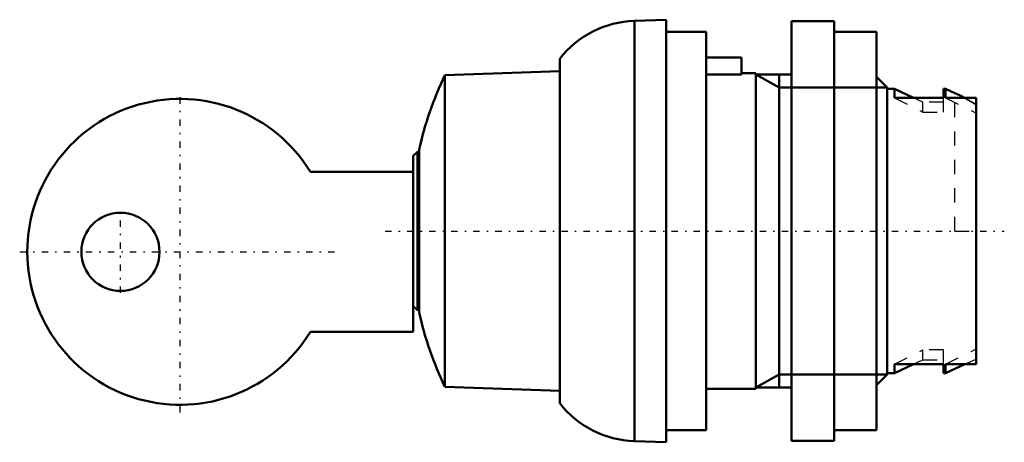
# Model space of a CAD drawing. Header units: millimetres. Extents: x -67.3 to 2, y -14.8 to 14.8.
import ezdxf

# ---------------------------------------------------------------- set-up
doc = ezdxf.new("R2010")
doc.units = ezdxf.units.MM
doc.linetypes.add('Center', pattern=[1.5, 0.45, -0.5, 0.05, -0.5])
doc.linetypes.add('Dashed', pattern=[2, 1, -1])
for name, color, linetype, lineweight in [('AM_0', 7, 'Continuous', 30), ('AM_10', 7, 'Continuous', 5), ('AM_3', 7, 'Dashed', 5), ('AM_7', 7, 'Center', 5)]:
    doc.layers.add(name, color=color, linetype=linetype, lineweight=lineweight)

msp = doc.modelspace()

# ---------------------------------------------------------------- linework, layer by layer
at = {"layer": 'AM_0', "color": 7, "linetype": 'Continuous', "lineweight": 50}
for p, q in [((-21.8, 14.85), (-24.044, 14.772)), ((-24.044, -14.772), (-24.044, 14.772)), ((-21.8, -14.85), (-21.8, 14.85)), ((-10, 14.75), (-13, 14.75)), ((-13, -14.75), (-13, 14.75)), ((-10, -14.75), (-10, 14.75)), ((-19, 14), (-21.8, 14)), ((-19, -14), (-19, 14)), ((-7, 14), (-10, 14)), ((-7, -14), (-7, 14)), ((-29.3, -12.106), (-29.3, 12.106)), ((-16.5, 12.2), (-19, 12.2)), ((-16.5, 10.998), (-16.5, 12.2)), ((-29.3, 11.244), (-37.376, 10.962)), ((-15.5, 11.1), (-16.5, 11.1)), ((-15.5, -11.1), (-15.5, 11.1)), ((-37.376, -10.962), (-37.376, 10.962)), ((-16.5, 10.998), (-19, 10.998)), ((-13, 11), (-15.5, 11)), ((-6.25, 10.08), (-7, 10.83)), ((-6.25, -10.08), (-6.25, 10.08)), ((-5.75, 10), (-6.25, 10)), ((-4.418, 9.367), (-5.75, 10)), ((-5.75, 9.367), (-5.75, 10)), ((-2.15, 10), (-2.3, 10)), ((-2.3, 10), (-2.3, 9.367)), ((-1.5, 9.698), (-2.15, 10)), ((-2.15, 9.367), (-2.15, 10)), ((-2.3, 9.367), (-5.75, 9.367)), ((0, 9.367), (-2.15, 9.367)), ((0, -9.367), (0, 9.367)), ((-39.3, 5.575), (-39.6, 5.275)), ((-39.191, 5.575), (-39.3, 5.575)), ((-39.3, -5.575), (-39.3, 5.575)), ((-39.191, -5.7), (-39.191, 5.7)), ((-39.6, -7.09), (-39.6, 5.275)), ((-46.839, 4.16), (-39.6, 4.16)), ((-39.6, -5.275), (-39.3, -5.575)), ((-39.3, -5.575), (-39.191, -5.575)), ((-39.6, -7.09), (-46.839, -7.09)), ((-5.75, -10), (-4.418, -9.367)), ((-5.75, -10), (-5.75, -9.367)), ((-2.3, -9.367), (-5.75, -9.367)), ((-2.3, -9.367), (-2.3, -10)), ((-2.15, -10), (-0.79, -9.367)), ((-2.15, -10), (-2.15, -9.367)), ((0, -9.367), (-2.15, -9.367)), ((-7, -10.83), (-6.25, -10.08)), ((-6.25, -10), (-5.75, -10)), ((-2.3, -10), (-2.15, -10)), ((-37.376, -10.962), (-29.3, -11.244)), ((-15.5, -11), (-13, -11)), ((-19, -11.1), (-15.5, -11.1)), ((-21.8, -14), (-19, -14)), ((-10, -14), (-7, -14)), ((-24.044, -14.772), (-21.8, -14.85)), ((-13, -14.75), (-10, -14.75))]:
    msp.add_line(p, q, dxfattribs=at)
for points in [[(-1.5, 9.698), (-1.388, 9.645), (-1.166, 9.536), (-0.946, 9.424), (-0.837, 9.366)], [(-0.84, 9.367), (-0.948, 9.425), (-1.167, 9.537), (-1.388, 9.645), (-1.5, 9.698)]]:
    msp.add_lwpolyline(points, dxfattribs=at)
msp.add_circle((-60.2, -1.465), 2.75, dxfattribs=at)
for centre, radius, start, end in [((-23.8, 7.776), 7, 91.99979, 141.78679), ((-14.798, 0.227), 25, 154.57115, 167.35554), ((-56, -1.465), 10.75, 31.5509, 328.4491), ((-14.798, -0.227), 25, 192.64446, 205.42885), ((-23.8, -7.776), 7, 218.21321, 268.00021)]:
    msp.add_arc(centre, radius, start, end, dxfattribs=at)
at = {"layer": 'AM_10', "color": 7, "linetype": 'Continuous', "lineweight": 50}
for p, q in [((-15.5, 11), (-13.87, 10.08)), ((-13.87, 11), (-13.87, -11)), ((-6.25, 10.08), (-13.87, 10.08)), ((-15.5, -11), (-13.87, -10.08)), ((-6.25, -10.08), (-13.87, -10.08))]:
    msp.add_line(p, q, dxfattribs=at)
at = {"layer": 'AM_3', "color": 6, "linetype": 'Dashed', "lineweight": 25}
for p, q in [((-1.5, 0), (-1.5, 9.698)), ((-5.75, 9.367), (-3.75, 8.346)), ((-3.75, 9.05), (-4.418, 9.367)), ((-2.3, 9.05), (-3.75, 9.05)), ((-3.75, 8.346), (-3.75, 9.05)), ((-2.3, 8.346), (-2.3, 9.367)), ((-2.15, 9.367), (0, 8.292)), ((-3.75, 8.346), (-2.3, 8.346)), ((-39.6, -5.139), (-39.6, 4.16)), ((-1.5, 0), (0, 0)), ((-2.15, -9.367), (0, -8.292)), ((-5.75, -9.367), (-3.75, -8.346)), ((-3.75, -9.05), (-3.75, -8.346)), ((-2.3, -8.346), (-3.75, -8.346)), ((-2.3, -9.367), (-2.3, -8.346)), ((-0.79, -9.367), (0, -9)), ((-4.418, -9.367), (-3.75, -9.05)), ((-3.75, -9.05), (-2.3, -9.05))]:
    msp.add_line(p, q, dxfattribs=at)
for points in [[(-0.001, 8.875), (-0.138, 8.961), (-0.415, 9.129), (-0.697, 9.29), (-0.84, 9.367)], [(-0.837, 9.366), (-0.695, 9.289), (-0.415, 9.129), (-0.139, 8.962), (-0.003, 8.876)]]:
    msp.add_lwpolyline(points, dxfattribs=at)
at = {"layer": 'AM_7', "color": 4, "linetype": 'Center', "lineweight": 25}
for p, q in [((-56, -12.752), (-56, 9.823)), ((-60.2, -4.352), (-60.2, 1.423)), ((-41.58, 0), (1.98, 0)), ((-67.287, -1.465), (-44.712, -1.465))]:
    msp.add_line(p, q, dxfattribs=at)

doc.saveas('drawing.dxf')
